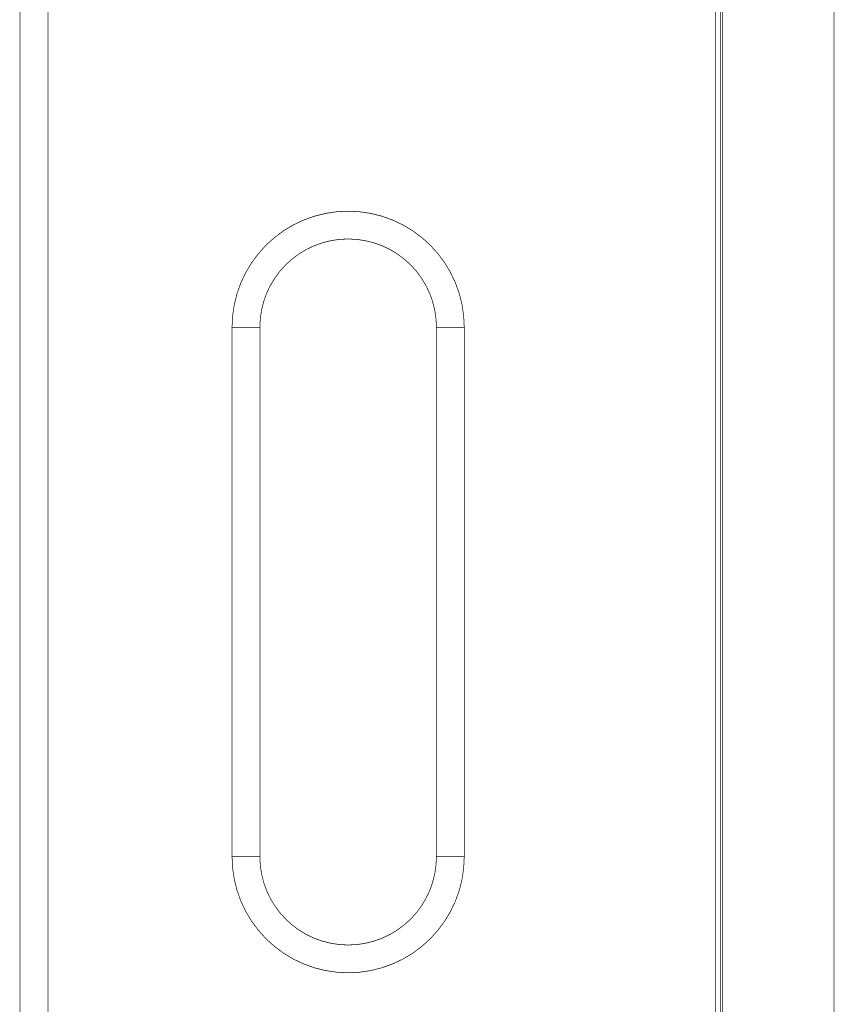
# Model space of a CAD drawing. Header units: millimetres. Extents: x 10 to 120, y 82 to 138.
# Tile 4 of 14: x 10 to 24, y 103 to 121. Entities that reach past the tile are written whole.
import ezdxf

# ---------------------------------------------------------------- set-up
doc = ezdxf.new("R2010")
doc.units = ezdxf.units.MM
doc.layers.add('Mechanical10', color=56, linetype='Continuous')
doc.layers.add('Mechanical9', color=56, linetype='Continuous')

msp = doc.modelspace()

# ---------------------------------------------------------------- linework, layer by layer
at = {"layer": 'Mechanical10', "const_width": 0.0127}
for points in [[(22.304, 87.266), (22.304, 133.196)], [(24.304, 87.266), (24.304, 133.196)], [(10.169, 88.682), (10.169, 131.78)], [(13.481, 105.469), (13.481, 114.994)], [(13.481, 114.994), (13.981, 114.994)], [(17.156, 114.994), (17.656, 114.994)], [(17.656, 105.469), (17.656, 114.994)], [(13.481, 105.469), (13.981, 105.469)], [(17.156, 105.469), (17.656, 105.469)]]:
    msp.add_lwpolyline(points, dxfattribs=at)
for points in [[(13.481, 114.994, -1), (17.656, 114.994)], [(17.656, 105.469, -1), (13.481, 105.469)]]:
    msp.add_lwpolyline(points, format="xyb", dxfattribs=at)
at = {"layer": 'Mechanical10', "const_width": 0.00635}
for points in [[(13.478, 114.994, 1), (13.484, 114.994, 1)], [(13.478, 114.994, 1), (13.484, 114.994, 1)], [(13.478, 114.994, 1), (13.484, 114.994, 1)], [(13.978, 114.994, 1), (13.984, 114.994, 1)], [(17.153, 114.994, 1), (17.159, 114.994, 1)], [(17.653, 114.994, 1), (17.659, 114.994, 1)], [(17.653, 114.994, 1), (17.659, 114.994, 1)], [(17.653, 114.994, 1), (17.659, 114.994, 1)], [(13.478, 105.469, 1), (13.484, 105.469, 1)], [(13.478, 105.469, 1), (13.484, 105.469, 1)], [(13.478, 105.469, 1), (13.484, 105.469, 1)], [(13.978, 105.469, 1), (13.984, 105.469, 1)], [(17.153, 105.469, 1), (17.159, 105.469, 1)], [(17.653, 105.469, 1), (17.659, 105.469, 1)], [(17.653, 105.469, 1), (17.659, 105.469, 1)], [(17.653, 105.469, 1), (17.659, 105.469, 1)]]:
    msp.add_lwpolyline(points, format="xyb", close=True, dxfattribs=at)
at = {"layer": 'Mechanical9', "const_width": 0.0127}
for points in [[(22.169, 84.494), (22.169, 135.968)], [(22.269, 87.23), (22.269, 133.232)], [(22.269, 87.231), (22.269, 133.231)], [(9.669, 88.682), (9.669, 131.78)], [(13.981, 105.469), (13.981, 114.994)], [(17.156, 105.469), (17.156, 114.994)]]:
    msp.add_lwpolyline(points, dxfattribs=at)
for points in [[(13.981, 114.994, -1), (17.156, 114.994)], [(17.156, 105.469, -1), (13.981, 105.469)]]:
    msp.add_lwpolyline(points, format="xyb", dxfattribs=at)
at = {"layer": 'Mechanical9', "const_width": 0.00635}
for points in [[(13.978, 114.994, 1), (13.984, 114.994, 1)], [(13.978, 114.994, 1), (13.984, 114.994, 1)], [(17.153, 114.994, 1), (17.159, 114.994, 1)], [(17.153, 114.994, 1), (17.159, 114.994, 1)], [(13.978, 105.469, 1), (13.984, 105.469, 1)], [(13.978, 105.469, 1), (13.984, 105.469, 1)], [(17.153, 105.469, 1), (17.159, 105.469, 1)], [(17.153, 105.469, 1), (17.159, 105.469, 1)]]:
    msp.add_lwpolyline(points, format="xyb", close=True, dxfattribs=at)

doc.saveas('drawing.dxf')
